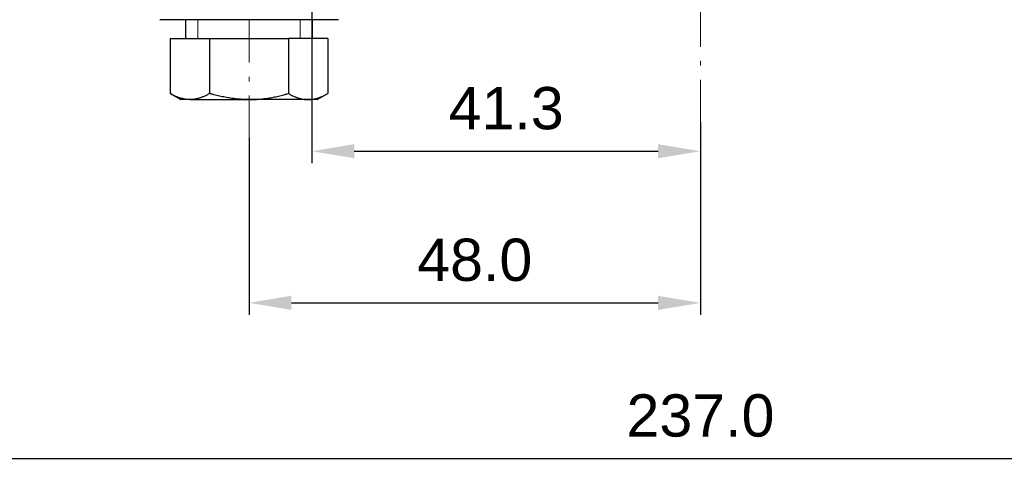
# Model space of a CAD drawing. Header units: millimetres. Extents: x 23 to 583, y -118 to 285.
# Tile 16 of 29: x 366 to 470, y 58 to 106. Entities that reach past the tile are written whole.
import ezdxf

# ---------------------------------------------------------------- set-up
doc = ezdxf.new("R2010")
doc.units = ezdxf.units.MM
doc.linetypes.add('CENTER', pattern=[8, 4.5, -1.5, 0.5, -1.5])
doc.linetypes.add('SOLID', pattern=[0])
doc.styles.add('Arial', font='Arial.ttf', dxfattribs={"height": 4.5})
doc.dimstyles.get("Standard").update_dxf_attribs({"dimtxt": 5, "dimasz": 5, "dimexe": 0.18, "dimexo": 0.0625, "dimgap": 0.09, "dimtad": 0, "dimtih": 1, "dimtoh": 1, "dimdec": 4, "dimzin": 0, "dimdsep": 46, "dimtxsty": 'Arial', "dimcen": 0.09, "dimadec": 0, "dimazin": 0, "dimtfac": 1, "dimtdec": 4, "dimtofl": 0, "dimtmove": 0, "dimatfit": 3, "dimfxl": 0, "dimtolj": 1, "dimtzin": 0, "dimarcsym": 0})

# ---------------------------------------------------------------- blocks, each defined once
blk = doc.blocks.new('*D6')
at = {"color": 0, "lineweight": -2}
for p, q in [((319.59, 97.18), (319.59, 57.85)), ((556.59, 97.18), (556.59, 57.85)), ((324.09, 59.11), (552.09, 59.11))]:
    blk.add_line(p, q, dxfattribs=at)
at = {"color": 0}
for points in [[(324.09, 59.86), (324.09, 58.36), (319.59, 59.11)], [(552.09, 58.36), (552.09, 59.86), (556.59, 59.11)]]:
    blk.add_solid(points, dxfattribs=at)
at = {"layer": 'Defpoints', "color": 0}
for p in [(319.59, 97.18), (556.59, 97.18), (556.59, 59.11)]:
    blk.add_point(p, dxfattribs=at)
at = {"color": 0, "lineweight": 9, "insert": (438.09, 63.65), "char_height": 4.5, "attachment_point": 5, "style": 'Arial'}
blk.add_mtext('\\A1;237.0', dxfattribs=at)
blk = doc.blocks.new('*D8')
at = {"color": 0, "lineweight": -2}
for p, q in [((438.09, 94.9), (438.09, 74.4)), ((390.09, 93.21), (390.09, 74.4)), ((394.59, 75.66), (433.59, 75.66))]:
    blk.add_line(p, q, dxfattribs=at)
at = {"color": 0}
for points in [[(394.59, 76.41), (394.59, 74.91), (390.09, 75.66)], [(433.59, 74.91), (433.59, 76.41), (438.09, 75.66)]]:
    blk.add_solid(points, dxfattribs=at)
at = {"layer": 'Defpoints', "color": 0}
for p in [(438.09, 94.9), (390.09, 93.21), (438.09, 75.66)]:
    blk.add_point(p, dxfattribs=at)
at = {"color": 0, "lineweight": 9, "insert": (414.09, 80.21), "char_height": 4.5, "attachment_point": 5, "style": 'Arial'}
blk.add_mtext('\\A1;48.0', dxfattribs=at)
blk = doc.blocks.new('*D9')
at = {"color": 0, "lineweight": -2}
for p, q in [((396.78, 120.65), (396.78, 90.53)), ((438.09, 94.9), (438.09, 90.53)), ((401.28, 91.79), (433.59, 91.79))]:
    blk.add_line(p, q, dxfattribs=at)
at = {"color": 0}
for points in [[(401.28, 92.54), (401.28, 91.04), (396.78, 91.79)], [(433.59, 91.04), (433.59, 92.54), (438.09, 91.79)]]:
    blk.add_solid(points, dxfattribs=at)
at = {"layer": 'Defpoints', "color": 0}
for p in [(396.78, 120.65), (438.09, 94.9), (438.09, 91.79)]:
    blk.add_point(p, dxfattribs=at)
at = {"color": 0, "lineweight": 9, "insert": (417.43, 96.34), "char_height": 4.5, "attachment_point": 5, "style": 'Arial'}
blk.add_mtext('\\A1;41.3', dxfattribs=at)
blk = doc.blocks.new('BlockOfViews_2')
at = {"linetype": 'SOLID', "lineweight": 30}
for p, q in [((383.34, 105.78, -0.29), (383.34, 103.78, -0.31)), ((396.84, 103.78, -0.31), (396.84, 105.78, -0.29)), ((381.72, 103.78, -0.31), (381.72, 97.93, -0.31)), ((381.72, 103.78, -0.31), (385.9, 103.78, 6.94)), ((385.9, 103.78, 6.94), (385.9, 97.93, 6.94)), ((385.9, 103.78, 6.94), (394.27, 103.78, 6.94)), ((394.27, 103.78, 6.94), (394.27, 97.93, 6.94)), ((398.46, 103.78, -0.31), (394.27, 103.78, 6.94)), ((398.46, 103.78, -0.31), (398.46, 97.93, -0.31)), ((381.72, 97.93, -0.31), (382.84, 97.28, -0.31)), ((397.34, 97.28, -0.31), (398.46, 97.93, -0.31))]:
    blk.add_line(p, q, dxfattribs=at)
at = {"linetype": 'SOLID', "lineweight": 9}
for p, q in [((384.64, 105.78, 6.53), (384.64, 103.78, 6.53)), ((395.53, 105.78, 6.53), (395.53, 103.78, 6.53))]:
    blk.add_line(p, q, dxfattribs=at)
at = {"color": 6, "linetype": 'CENTER', "lineweight": 9}
for points in [[(438.09, 94.9), (438.09, 268.33)], [(390.09, 93.21), (390.09, 123.25)]]:
    blk.add_lwpolyline(points, dxfattribs=at)
at = {"linetype": 'SOLID', "lineweight": 30, "extrusion": (0, -1, 0)}
for centre, radius, start, end in [((390.09, -0.31, -105.78), 9.5, 180, 181.5254), ((390.09, -0.31, -105.78), 9.5, 358.4746, 180), ((390.09, -0.31, -97.28), 7.25, 150, 180), ((390.09, -0.31, -97.28), 7.25, 30, 90), ((390.09, -0.31, -97.28), 7.25, 0, 30)]:
    blk.add_arc(centre, radius, start, end, dxfattribs=at)
at = {"linetype": 'SOLID', "lineweight": 30, "extrusion": (0, 1, 0)}
blk.add_arc((-390.09, -0.31, 97.28), 7.25, 30, 90, dxfattribs=at)
at = {"linetype": 'SOLID', "lineweight": 30}
for points, weights in [([(383.81, 97.28, 3.32), (382.84, 97.28, 1.63), (381.72, 97.93, -0.31)], [1, 1.05998915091, 1.04290780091]), ([(385.9, 97.93, 6.94), (384.78, 97.28, 5), (383.81, 97.28, 3.32)], [1.04290780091, 1.05998915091, 1]), ([(390.09, 97.28, 6.94), (388.15, 97.28, 6.94), (385.9, 97.93, 6.94)], [1, 1.05998915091, 1.04290780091]), ([(390.09, 97.28, 6.94), (392.03, 97.28, 6.94), (394.27, 97.93, 6.94)], [1, 1.05998915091, 1.04290780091]), ([(394.27, 97.93, 6.94), (395.4, 97.28, 5), (396.37, 97.28, 3.32)], [1.04290780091, 1.05998915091, 1]), ([(396.37, 97.28, 3.32), (397.34, 97.28, 1.63), (398.46, 97.93, -0.31)], [1, 1.05998915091, 1.04290780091])]:
    blk.add_rational_spline(points, weights, degree=2, dxfattribs=at)

msp = doc.modelspace()

# ---------------------------------------------------------------- block references
msp.add_blockref('BlockOfViews_2', (0, 0))

# ---------------------------------------------------------------- dimensions: what is measured, and where the dimension line sits
at = {"lineweight": 9}
for base, p1, p2, picture, middle in [((438.09, 91.79), (396.78, 120.65), (438.09, 94.9), '*D9', (417.43, 91.79)), ((556.59, 59.11), (319.59, 97.18), (556.59, 97.18), '*D6', (438.09, 59.11)), ((438.09, 75.66), (390.09, 93.21), (438.09, 94.9), '*D8', (414.09, 75.66))]:
    dim = msp.add_linear_dim(base=base, p1=p1, p2=p2, dimstyle='Standard', override={"dimtxt": 4.5, "dimasz": 4.5, "dimexe": 1.26, "dimexo": 0, "dimgap": 2.25, "dimtad": 1, "dimtih": 0, "dimtoh": 1, "dimdec": 1, "dimlfac": 1, "dimpost": '<>', "dimsah": 1, "dimse1": 0, "dimse2": 0, "dimtix": 1}, dxfattribs=at)
    dim.commit()
    dim.dimension.update_dxf_attribs({"geometry": picture, "text_midpoint": middle, "dimtype": 160})

doc.saveas('drawing.dxf')
